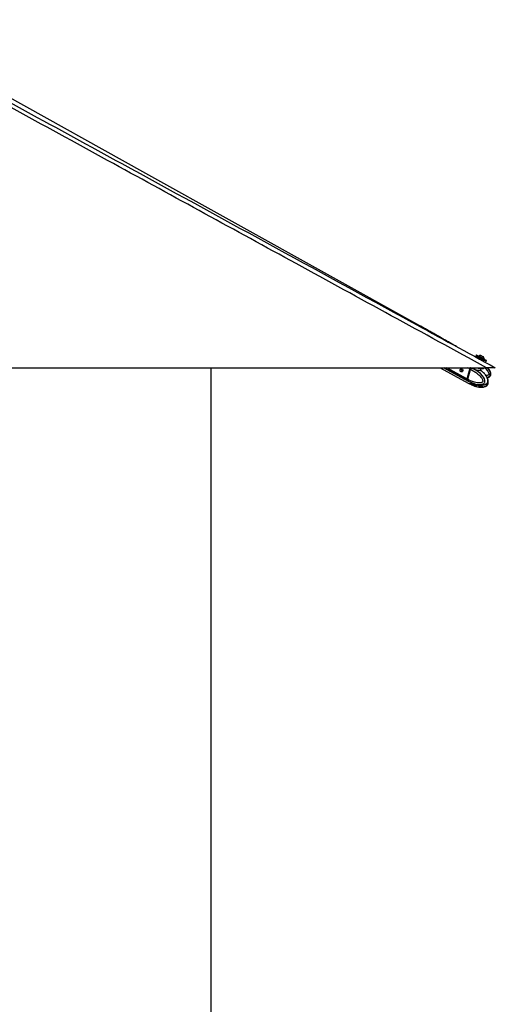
# Paper-space layout '2.5M DUO In-Ground Anchor' of a CAD drawing. Header units: millimetres. Extents: x 20 to 19291, y 40 to 15516.
# Tile 56 of 105: x 10665 to 12213, y 4540 to 7743. Entities that reach past the tile are written whole.
import ezdxf

# ---------------------------------------------------------------- set-up
doc = ezdxf.new("R2010")
doc.units = ezdxf.units.MM
doc.layers.add('COMPONENT_GEOMETRY', color=7, linetype='Continuous')
doc.styles.add('SLDTEXTSTYLE1', font='TXT', dxfattribs={"width": 0.75})
doc.dimstyles.new('SLDDIMSTYLE0', dxfattribs={"dimtxt": 150, "dimasz": 6.604, "dimexe": 0, "dimexo": 0.0625, "dimgap": 37.5, "dimtad": 0, "dimtih": 1, "dimtoh": 1, "dimdec": 0, "dimlfac": 0.5, "dimrnd": 1e-09, "dimzin": 12, "dimdsep": 46, "dimtxsty": 'SLDTEXTSTYLE1', "dimsah": 1, "dimcen": 0.09, "dimadec": 0, "dimazin": 3, "dimtfac": 1, "dimtdec": 0, "dimtofl": 0, "dimtmove": 0, "dimatfit": 3, "dimfxl": 1, "dimfrac": 2, "dimtolj": 1, "dimtzin": 12, "dimarcsym": 0})

# ---------------------------------------------------------------- blocks, each defined once
blk = doc.blocks.new('_D_17')
at = {"layer": 'COMPONENT_GEOMETRY', "color": 7, "ltscale": 2}
for p, q in [((11286.9, 6611), (11286.9, 4483.8)), ((11286.9, 2118.5), (11286.9, 4245.7)), ((7117.8, 2118.5), (11293.3, 2118.5))]:
    blk.add_line(p, q, dxfattribs=at)
for points in [[(11286.9, 6611), (11285.9, 6604.4), (11288, 6604.4)], [(11286.9, 2118.5), (11288, 2125.1), (11285.9, 2125.1)]]:
    blk.add_solid(points, dxfattribs=at)
at = {"layer": 'COMPONENT_GEOMETRY', "color": 7, "ltscale": 2, "insert": (11065.3, 4439), "char_height": 150, "attachment_point": 1, "style": 'SLDTEXTSTYLE1'}
blk.add_mtext('2246', dxfattribs=at)

psp = doc.layouts.new('2.5M DUO In-Ground Anchor')

# ---------------------------------------------------------------- linework, layer by layer
at = {"color": 7, "linetype": 'Continuous', "lineweight": 25, "ltscale": 2}
for p, q in [((12151.55, 6652.71), (12149.88, 6649.63)), ((12156.7, 6644.79), (12155.47, 6642.54)), ((12160.09, 6648.94), (12159.73, 6648.28)), ((12173.91, 6632.48), (12175.15, 6634.76)), ((12174.86, 6646.3), (12174.87, 6646.3)), ((12176.43, 6639.21), (12176.78, 6639.86)), ((12176.75, 6639.88), (12176.78, 6639.86)), ((12182.92, 6631.68), (12184.59, 6634.76)), ((9644.6, 6611), (12184.5, 6611)), ((12033.7, 6611), (12124.42, 6561.17)), ((12045.49, 6611), (12124.45, 6567.84)), ((12106.13, 6606.43), (12101.08, 6606.43)), ((12105.35, 6606.49), (12105.56, 6606.75)), ((12129.74, 6606.91), (12120.98, 6574.87)), ((12129.98, 6606.85), (12121.22, 6574.81)), ((12121.38, 6574.65), (12130.14, 6606.69)), ((12123.62, 6573.44), (12132.38, 6605.46)), ((12130.14, 6606.69), (12132.38, 6605.47)), ((12132.38, 6605.47), (12132.38, 6605.46)), ((12135.47, 6610.07), (12135.33, 6610.13)), ((12145.74, 6611), (12145.51, 6610.16)), ((12145.57, 6610.1), (12145.65, 6610.41)), ((12165.25, 6602.7), (12165.49, 6602.54)), ((12165.4, 6603.26), (12166.83, 6608.51)), ((12175.89, 6610.16), (12176.12, 6611)), ((12101.08, 6598.43), (12106.13, 6598.43)), ((12105.39, 6597.93), (12104.55, 6598.55)), ((12105.71, 6598.43), (12105.88, 6598.31)), ((12123.62, 6573.43), (12121.38, 6574.65)), ((12121.94, 6570.06), (12124.06, 6568.9)), ((12123.62, 6573.44), (12123.62, 6573.43)), ((12124.06, 6568.9), (12124.19, 6568.82)), ((12124.85, 6567.62), (12127.09, 6566.4)), ((12124.81, 6560.95), (12127.06, 6559.72)), ((12127.21, 6559.64), (12134.61, 6555.95)), ((12127.23, 6566.33), (12134.66, 6562.63)), ((12134.58, 6562.71), (12134.45, 6562.71)), ((12135.85, 6556.02), (12134.45, 6555.99)), ((12135.28, 6562.44), (12139.38, 6560.77)), ((12135.28, 6555.71), (12139.38, 6554.04)), ((12137.97, 6556.02), (12143.92, 6556.02)), ((12140.74, 6556.02), (12141.26, 6555.73)), ((12141.27, 6555.73), (12149.75, 6554.12)), ((12142.09, 6559.6), (12143.83, 6559.07)), ((12142.09, 6552.86), (12147.59, 6551.2)), ((12146.88, 6555.75), (12150.98, 6554.07)), ((12151.57, 6552.89), (12149.71, 6551.21)), ((12149.75, 6554.12), (12150.18, 6554.39)), ((12151.65, 6553.01), (12151.57, 6552.89)), ((12182.96, 6551.14), (12183.64, 6551.43))]:
    psp.add_line(p, q, dxfattribs=at)
at = {"color": 8, "linetype": 'Continuous', "lineweight": 25, "ltscale": 2}
for p, q in [((12121.55, 6570.28), (12047.04, 6611)), ((12120.98, 6574.87), (12054.88, 6611)), ((12106.1, 6606.45), (12105.56, 6606.75)), ((12129.74, 6606.91), (12122.26, 6611)), ((12135.33, 6610.13), (12133.73, 6611)), ((12136.89, 6611.04), (12135.47, 6610.07)), ((12139.38, 6554.04), (12139.92, 6556.02)), ((12142.8, 6555.44), (12142.09, 6552.86)), ((12147.59, 6551.2), (12148.45, 6554.36)), ((12150.54, 6554.25), (12149.71, 6551.21)), ((12151.57, 6552.89), (12151.71, 6553.42))]:
    psp.add_line(p, q, dxfattribs=at)
at = {"color": 7, "linetype": 'Continuous', "lineweight": 25, "ltscale": 2, "flags": 128}
for points in [[(11967.73, 6747.45), (11065.87, 7248.84), (10176.39, 7743.34)], [(12158.3, 6645.03), (12156.65, 6645.93), (12154.23, 6647.25), (12152.29, 6648.31), (12150.88, 6649.08), (12150.08, 6649.52), (12149.89, 6649.63), (12150.35, 6649.38), (12151.42, 6648.81), (12153.06, 6647.92), (12155.22, 6646.75), (12157.81, 6645.34), (12160.73, 6643.76), (12163.86, 6642.06), (12167.1, 6640.3), (12170.3, 6638.56)], [(12151.55, 6652.71), (12151.57, 6652.7), (12152.02, 6652.46), (12153.09, 6651.88), (12154.74, 6650.99), (12156.89, 6649.82), (12159.48, 6648.42), (12162.4, 6646.84), (12165.54, 6645.13), (12168.77, 6643.38), (12171.98, 6641.63)], [(12158.05, 6645.19), (12158.36, 6645.03), (12159.27, 6644.54), (12160.7, 6643.76), (12162.56, 6642.75), (12164.7, 6641.59), (12166.97, 6640.36), (12169.19, 6639.15), (12171.21, 6638.05), (12172.87, 6637.15), (12174.05, 6636.5), (12174.67, 6636.16), (12174.75, 6636.12)], [(12160.09, 6648.94), (12160.1, 6648.93), (12160.53, 6648.7), (12161.55, 6648.15), (12163.08, 6647.32), (12165.01, 6646.27), (12167.19, 6645.09), (12169.46, 6643.85), (12171.66, 6642.66), (12173.61, 6641.59), (12175.19, 6640.74), (12176.26, 6640.15), (12176.75, 6639.88)], [(12166.52, 6650.83), (12166.72, 6650.73), (12167.51, 6650.3), (12168.79, 6649.61), (12170.36, 6648.76), (12171.97, 6647.88), (12173.4, 6647.1), (12174.41, 6646.55), (12174.86, 6646.3)], [(12170.3, 6638.56), (12173.36, 6636.9), (12176.15, 6635.38), (12178.56, 6634.06), (12180.51, 6633), (12181.91, 6632.23), (12182.72, 6631.79), (12182.9, 6631.69), (12182.45, 6631.93), (12181.38, 6632.51), (12179.73, 6633.4), (12177.57, 6634.57), (12175.2, 6635.85)], [(12171.98, 6641.63), (12175.03, 6639.97), (12177.82, 6638.45), (12180.23, 6637.14), (12182.18, 6636.08), (12183.59, 6635.31), (12184.39, 6634.87), (12184.59, 6634.76)], [(12102.1, 6606.15), (12103.03, 6605.32), (12103.66, 6604.04), (12103.9, 6602.51), (12103.71, 6600.98), (12103.12, 6599.66), (12102.21, 6598.76), (12101.14, 6598.43), (12100.05, 6598.7), (12099.12, 6599.54), (12098.49, 6600.82), (12098.25, 6602.34), (12098.44, 6603.88), (12099.03, 6605.19), (12099.94, 6606.09), (12101.01, 6606.43), (12102.1, 6606.15)], [(12105.48, 6606.9), (12106.6, 6605.9), (12107.36, 6604.37), (12107.65, 6602.54), (12107.42, 6600.7), (12106.71, 6599.11), (12105.63, 6598.04), (12104.34, 6597.63), (12103.03, 6597.95), (12102.38, 6598.43)], [(12124.19, 6568.82), (12124.19, 6568.82), (12133.45, 6563.93), (12146.35, 6558.92), (12155.83, 6556.73), (12162.76, 6556.16), (12170.21, 6557.07), (12173.3, 6558.25), (12176.66, 6560.76), (12178.17, 6562.98), (12178.64, 6564.13), (12179.21, 6567.18), (12178.97, 6570.51), (12177.49, 6575.28), (12174.71, 6580.41), (12171.34, 6584.93), (12164.77, 6591.8), (12157.61, 6597.63), (12150.09, 6602.61), (12135.47, 6610.07), (12135.47, 6610.07)], [(12154.81, 6610.97), (12157.89, 6610.13), (12161.43, 6609.33), (12164.83, 6608.75), (12167.96, 6608.42), (12170.7, 6608.35), (12172.94, 6608.53), (12174.6, 6608.97), (12175.61, 6609.65), (12175.89, 6610.16)], [(12121.55, 6570.28), (12123.13, 6568.71), (12124.45, 6567.84)], [(12121.94, 6570.06), (12123.53, 6568.5), (12124.85, 6567.62)], [(12144.74, 6556.05), (12143.67, 6556.3), (12143.59, 6556.32)], [(12147.17, 6555.9), (12146.58, 6555.86), (12146.47, 6555.86)]]:
    psp.add_lwpolyline(points, dxfattribs=at)
at = {"color": 8, "linetype": 'Continuous', "lineweight": 25, "ltscale": 2, "flags": 128}
for points in [[(12175.15, 6634.76), (12175.15, 6634.76), (12174.83, 6634.94), (12173.91, 6635.44), (12172.45, 6636.24), (12170.53, 6637.28), (12168.31, 6638.49), (12165.92, 6639.79), (12163.53, 6641.09), (12161.31, 6642.3), (12159.4, 6643.33), (12157.93, 6644.13), (12157.01, 6644.62), (12156.7, 6644.79), (12156.7, 6644.79)], [(12129.98, 6606.85), (12129.98, 6606.85), (12129.99, 6606.81), (12130.02, 6606.78), (12130.07, 6606.74), (12130.14, 6606.69)], [(12121.22, 6574.81), (12121.22, 6574.81), (12121.23, 6574.77), (12121.26, 6574.74), (12121.31, 6574.7), (12121.38, 6574.65)], [(12124.19, 6568.82), (12125.78, 6567.27), (12127.23, 6566.32)]]:
    psp.add_lwpolyline(points, dxfattribs=at)
at = {"color": 7, "linetype": 'Continuous', "lineweight": 25, "ltscale": 4}
for centre, radius, start, end in [((12166.16, 6640.21), 10.63, 88.02199, 124.81956), ((12166.16, 6640.21), 10.63, 358.14284, 34.94041), ((12104.25, 6604.59), 2.62, 61.94978, 135.55244), ((12138.23, 6604.58), 8.8, 132.52159, 164.65588), ((12125.87, 6573.14), 5.19, 160.50702, 213.46928), ((12126.27, 6572.92), 5.19, 160.51256, 213.47203), ((12129.73, 6572.37), 12.39, 244.61, 301.34527), ((12130.13, 6572.17), 12.41, 244.63306, 301.59687)]:
    psp.add_arc(centre, radius, start, end, dxfattribs=at)
at = {"color": 8, "linetype": 'Continuous', "lineweight": 25, "ltscale": 4}
for centre, radius, start, end in [((12138.55, 6604.41), 8.72, 130.7107, 164.78438), ((12132.41, 6571.09), 12.57, 244.78874, 303.68054)]:
    psp.add_arc(centre, radius, start, end, dxfattribs=at)
at = {"color": 7, "linetype": 'Continuous', "lineweight": 25, "ltscale": 2}
for points, knots in [([(12184.5, 6611), (11977.93, 6723.87), (11573.03, 6945.1), (11063.61, 7223.73), (10656.28, 7446.95), (10378.3, 7599.64), (10205.58, 7695.35), (10136.94, 7733.39)], [0, 0, 0, 0, 0.3022185, 0.5923722, 0.7456384, 0.8989046, 1, 1, 1, 1]), ([(10997.41, 7274.96), (11312.05, 7103.11), (11717.39, 6881.72), (12122.58, 6660.5), (12213.25, 6611)], [0, 0, 0, 0, 0.7762256, 1, 1, 1, 1]), ([(12086.32, 6680.3), (12082.81, 6682.28), (12075.35, 6686.5), (12063.88, 6693.02), (12051.94, 6699.82), (12040.01, 6706.62), (12028.07, 6713.42), (12016.12, 6720.22), (12004.13, 6727.01), (11992.09, 6733.81), (11980.01, 6740.61), (11971.81, 6745.18), (11967.73, 6747.45)], [0, 0, 0, 0, 0.0927635, 0.1976482, 0.3015101, 0.4043514, 0.5061733, 0.6069767, 0.7067619, 0.8055283, 0.903275, 1, 1, 1, 1]), ([(12156.96, 6645.08), (12156.91, 6645.05), (12156.8, 6644.97), (12156.74, 6644.85), (12156.71, 6644.78)], [0, 0, 0, 0, 0.4355066, 1, 1, 1, 1]), ([(12157.31, 6645.27), (12157.24, 6645.25), (12157.1, 6645.21), (12157, 6645.12), (12156.96, 6645.08)], [0, 0, 0, 0, 0.56716088, 1, 1, 1, 1]), ([(12175.14, 6634.78), (12175.17, 6634.84), (12175.26, 6635), (12175.28, 6635.28), (12175.23, 6635.54), (12175.16, 6635.72), (12175.09, 6635.8), (12175.08, 6635.83)], [0, 0, 0, 0, 0.2009268, 0.489391, 0.7247876, 0.9238363, 1, 1, 1, 1]), ([(12132.38, 6605.46), (12137.13, 6603.1), (12145.52, 6598.94), (12155.13, 6591.88), (12161.64, 6586.02), (12165.77, 6581.51), (12169.07, 6577.02), (12171.27, 6573.14), (12172.42, 6569.84), (12172.68, 6567.7), (12172.5, 6566.61), (12172.13, 6565.75), (12171.18, 6564.49), (12169.3, 6563.26), (12165.53, 6561.88), (12160.33, 6561.38), (12153.01, 6561.99), (12143.75, 6564.14), (12133.6, 6567.99), (12126.64, 6571.79), (12123.62, 6573.44)], [0, 0, 0, 0, 0.1477771, 0.2606688, 0.3182909, 0.3758532, 0.4150509, 0.454976, 0.4811698, 0.4934168, 0.5016024, 0.5050387, 0.5153281, 0.5407432, 0.565999, 0.6304542, 0.6927886, 0.7808186, 0.9049573, 1, 1, 1, 1]), ([(12132.47, 6610.89), (12132.39, 6610.82), (12131.85, 6610.37), (12130.98, 6609.23), (12130.28, 6607.87), (12130.04, 6607.05), (12129.98, 6606.85)], [0, 0, 0, 0, 0.0686224, 0.4673783, 0.8673852, 1, 1, 1, 1]), ([(12132.38, 6605.47), (12132.59, 6606.1), (12133, 6607.38), (12134.08, 6608.97), (12134.91, 6609.8), (12135.31, 6610.11), (12135.33, 6610.13)], [0, 0, 0, 0, 0.3503134, 0.7006172, 0.9859232, 1, 1, 1, 1]), ([(12165.41, 6602.59), (12165.6, 6602.42), (12166.02, 6602.06), (12165.22, 6601.94), (12163.68, 6601.9), (12161.69, 6601.9), (12159.31, 6601.93), (12155.7, 6602.09), (12151.92, 6602.53), (12148.51, 6603.51), (12146.06, 6605.1), (12144.64, 6607.08), (12144.34, 6609.12), (12144.6, 6610.63), (12145.3, 6610.98), (12145.33, 6610.99)], [0, 0, 0, 0, 0.08189371, 0.17290465, 0.26251497, 0.28822318, 0.37242102, 0.45785847, 0.54889199, 0.64239508, 0.72909673, 0.81118105, 0.89952111, 0.99620429, 1, 1, 1, 1]), ([(12170.38, 6598.58), (12170.28, 6598.67), (12168.68, 6600.14), (12166.95, 6601.34), (12165.32, 6602.47)], [0, 0, 0, 0, 0.05922, 1, 1, 1, 1]), ([(12165.53, 6602.5), (12165.54, 6602.5), (12165.56, 6602.47), (12165.45, 6602.59), (12165.31, 6602.97), (12165.4, 6603.19), (12165.43, 6603.26)], [0, 0, 0, 0, 0.1261002, 0.5170546, 0.8511024, 1, 1, 1, 1]), ([(12213.25, 6611), (12213.19, 6611), (12213.06, 6611), (12211.94, 6611), (12210.23, 6611), (12208.16, 6611), (12205.46, 6611), (12201.39, 6611), (12196.12, 6611), (12190.06, 6611), (12186.35, 6611), (12184.5, 6611)], [0, 0, 0, 0, 0.126568, 0.2528593, 0.3397622, 0.4265658, 0.5139802, 0.6014078, 0.7600107, 0.8798934, 1, 1, 1, 1]), ([(12186.84, 6578.94), (12187.3, 6579.01), (12188.77, 6579.24), (12191.28, 6580.07), (12194.06, 6581.46), (12196.23, 6583.33), (12197.74, 6585.46), (12198.8, 6588.36), (12198.89, 6591.61), (12198.24, 6594.99), (12197.09, 6598.3), (12195.13, 6602.17), (12192.31, 6606.54), (12189.9, 6609.44), (12188.61, 6611)], [0, 0, 0, 0, 0.0333766, 0.1074088, 0.1901173, 0.255904, 0.3118753, 0.3771477, 0.4752296, 0.5421156, 0.6250838, 0.7278435, 0.8539791, 1, 1, 1, 1]), ([(12121.22, 6574.81), (12121.15, 6574.49), (12120.95, 6573.56), (12120.86, 6572.57), (12121.04, 6572.06), (12121.04, 6572.05)], [0, 0, 0, 0, 0.3380413, 0.9828362, 1, 1, 1, 1]), ([(12121.04, 6572.05), (12121.17, 6571.52), (12121.34, 6570.81), (12121.74, 6570.28), (12121.85, 6570.14)], [0, 0, 0, 0, 0.7406852, 1, 1, 1, 1]), ([(12123.62, 6573.43), (12123.49, 6572.8), (12123.21, 6571.56), (12123.43, 6570.01), (12123.82, 6569.22), (12124.05, 6568.92), (12124.06, 6568.9)], [0, 0, 0, 0, 0.3502843, 0.7005727, 0.9859325, 1, 1, 1, 1]), ([(12182.9, 6557.91), (12183.16, 6558.01), (12184.54, 6558.57), (12186.47, 6560.15), (12188.03, 6562.46), (12188.92, 6564.64), (12189.4, 6567.23), (12189.17, 6571.15), (12187.93, 6575.72), (12185.73, 6580.52), (12182.25, 6586.11), (12177.54, 6591.95), (12173.24, 6596.31), (12170.76, 6598.26), (12170.36, 6598.57)], [0, 0, 0, 0, 0.02095528, 0.10932929, 0.16094956, 0.18338945, 0.23697217, 0.29360375, 0.38074116, 0.48685725, 0.5933814, 0.77877255, 0.96506056, 1, 1, 1, 1]), ([(12183.59, 6558.2), (12183.77, 6558.29), (12184.68, 6558.72), (12186.03, 6559.77), (12187.47, 6561.23), (12188.59, 6562.82), (12189.36, 6564.68), (12189.79, 6566.78), (12189.85, 6569.08), (12189.55, 6571.49), (12188.92, 6573.86), (12187.93, 6576.69), (12186.47, 6579.94), (12184.39, 6583.51), (12181.92, 6586.94), (12179.02, 6590.31), (12175.83, 6593.6), (12173.53, 6595.74), (12172.37, 6596.81)], [0, 0, 0, 0, 0.01391897, 0.0675035, 0.10488429, 0.14162268, 0.17976883, 0.22061012, 0.26360827, 0.31032836, 0.35930487, 0.40677556, 0.4914428, 0.57840796, 0.67087936, 0.77166107, 0.88479056, 1, 1, 1, 1]), ([(12134.42, 6562.74), (12134.41, 6562.75), (12134.37, 6562.78), (12134.64, 6562.7), (12135.07, 6562.53), (12135.28, 6562.44)], [0, 0, 0, 0, 0.1500219, 0.5837544, 1, 1, 1, 1]), ([(12135.28, 6555.71), (12135.07, 6555.8), (12134.74, 6555.94), (12134.61, 6555.98), (12134.57, 6555.99)], [0, 0, 0, 0, 0.6478539, 1, 1, 1, 1]), ([(12135.85, 6556.02), (12135.97, 6556.05), (12136.21, 6556.1), (12136.93, 6556.11), (12137.57, 6556.07), (12137.93, 6556.03), (12137.97, 6556.02)], [0, 0, 0, 0, 0.3187171, 0.6376253, 0.9546667, 1, 1, 1, 1]), ([(12139.38, 6560.77), (12139.61, 6560.68), (12140.08, 6560.49), (12140.95, 6560.1), (12141.63, 6559.8), (12142, 6559.63), (12142.09, 6559.6)], [0, 0, 0, 0, 0.2994506, 0.5987853, 0.9021339, 1, 1, 1, 1]), ([(12142.09, 6552.86), (12141.79, 6552.99), (12141.19, 6553.26), (12140.27, 6553.67), (12139.68, 6553.92), (12139.42, 6554.02), (12139.38, 6554.04)], [0, 0, 0, 0, 0.3195437, 0.6396089, 0.9470866, 1, 1, 1, 1]), ([(12143.72, 6552.26), (12145, 6551.81), (12147.76, 6550.84), (12152.33, 6549.61), (12157.1, 6548.6), (12161.93, 6547.94), (12166.79, 6547.66), (12171.74, 6547.84), (12176.81, 6548.76), (12180.58, 6549.75), (12182.53, 6550.94), (12182.93, 6551.19)], [0, 0, 0, 0, 0.109768, 0.2362958, 0.3702309, 0.4880768, 0.6092329, 0.7394622, 0.8509963, 0.9693066, 1, 1, 1, 1]), ([(12143.79, 6558.97), (12145.06, 6558.52), (12147.81, 6557.56), (12152.37, 6556.35), (12157.12, 6555.36), (12161.92, 6554.71), (12166.75, 6554.44), (12171.67, 6554.62), (12176.74, 6555.53), (12180.51, 6556.52), (12182.46, 6557.71), (12182.87, 6557.95)], [0, 0, 0, 0, 0.1092963, 0.236173, 0.3700825, 0.4876471, 0.6083353, 0.7382745, 0.8500971, 0.9690255, 1, 1, 1, 1]), ([(12143.92, 6556.02), (12144.29, 6556.04), (12145.01, 6556.1), (12146.08, 6556.02), (12146.62, 6555.84), (12146.88, 6555.75)], [0, 0, 0, 0, 0.3375493, 0.6755784, 1, 1, 1, 1]), ([(12149.71, 6551.21), (12149.58, 6551.16), (12149.33, 6551.06), (12148.58, 6551.05), (12147.93, 6551.15), (12147.59, 6551.2)], [0, 0, 0, 0, 0.322236, 0.6444218, 1, 1, 1, 1]), ([(12150.98, 6554.07), (12151.17, 6553.97), (12151.55, 6553.79), (12151.77, 6553.45), (12151.71, 6553.24), (12151.68, 6553.16)], [0, 0, 0, 0, 0.3831997, 0.7662688, 1, 1, 1, 1]), ([(12183.64, 6551.43), (12183.81, 6551.51), (12184.69, 6551.93), (12186.03, 6552.97), (12187.46, 6554.43), (12188.59, 6556.02), (12189.36, 6557.87), (12189.8, 6559.97), (12189.84, 6562.26), (12189.68, 6564.02), (12189.43, 6564.95), (12189.38, 6565.12)], [0, 0, 0, 0, 0.0394368, 0.207286, 0.3243849, 0.4394482, 0.5589955, 0.6869124, 0.8216065, 0.9679869, 1, 1, 1, 1])]:
    psp.add_open_spline(points, degree=3, knots=knots, dxfattribs=at)
at = {"color": 8, "linetype": 'Continuous', "lineweight": 25, "ltscale": 2}
for points, knots in [([(10157.17, 7734.53), (10227.32, 7696.11), (10402.75, 7600.02), (10682.67, 7446.94), (10892.5, 7332.29), (10997.41, 7274.96)], [0, 0, 0, 0, 0.2498695, 0.6249347, 1, 1, 1, 1]), ([(12145.6, 6610.07), (12145.53, 6609.94), (12145.18, 6609.27), (12145.56, 6607.71), (12146.73, 6605.84), (12149.02, 6604.35), (12152.21, 6603.5), (12155.77, 6603.19), (12159.18, 6603.13), (12161.43, 6603.13), (12163.34, 6603.13), (12164.75, 6603.15), (12165.51, 6603.12), (12165.36, 6603.26), (12165.35, 6603.27)], [0, 0, 0, 0, 0.0243394, 0.1285091, 0.2240495, 0.3242168, 0.4329741, 0.5404085, 0.6423889, 0.7434662, 0.7743623, 0.8819526, 0.9905538, 1, 1, 1, 1]), ([(12178.54, 6611), (12179.13, 6610.48), (12181.68, 6608.22), (12185.16, 6604.34), (12188.89, 6599.35), (12191.23, 6595.13), (12192.26, 6591.66), (12192.28, 6589.5), (12191.88, 6588.46), (12191.27, 6587.67), (12189.81, 6586.58), (12187.13, 6585.74), (12184.62, 6585.23), (12183.24, 6585.3), (12183.02, 6585.31)], [0, 0, 0, 0, 0.0637945, 0.2771111, 0.4223681, 0.5703215, 0.6673894, 0.7127748, 0.7431085, 0.7558409, 0.7939759, 0.8881668, 0.9817543, 1, 1, 1, 1]), ([(12186.23, 6580.2), (12186.88, 6580.29), (12189.26, 6580.59), (12192.51, 6581.85), (12195.05, 6583.85), (12196.58, 6585.85), (12197.59, 6588.33), (12197.69, 6592.27), (12196.34, 6597.06), (12193.51, 6602.25), (12190.01, 6607.05), (12187.3, 6609.76), (12186.07, 6611)], [0, 0, 0, 0, 0.0481193, 0.1753146, 0.2496131, 0.2819136, 0.3590309, 0.4405425, 0.5659571, 0.7186851, 0.8720099, 1, 1, 1, 1]), ([(12149.87, 6557.07), (12153.35, 6555.3), (12159.4, 6552.21), (12167.69, 6549.91), (12174.57, 6549.21), (12179.5, 6549.56), (12182.29, 6550.83), (12182.96, 6551.14)], [0, 0, 0, 0, 0.3277757, 0.5712304, 0.7476052, 0.9390862, 1, 1, 1, 1]), ([(12188.26, 6562.47), (12188.27, 6562.45), (12188.41, 6561.9), (12188.41, 6560.9), (12188.24, 6559.82), (12187.89, 6558.96), (12187, 6557.7), (12185.28, 6556.48), (12181.88, 6555.12), (12178.02, 6554.62), (12174.98, 6554.97), (12173.88, 6555.1)], [0, 0, 0, 0, 0.003375, 0.069183, 0.1131629, 0.1316302, 0.1869252, 0.3234963, 0.4592018, 0.8055491, 1, 1, 1, 1])]:
    psp.add_open_spline(points, degree=3, knots=knots, dxfattribs=at)

# ---------------------------------------------------------------- dimensions: what is measured, and where the dimension line sits
at = {"layer": 'COMPONENT_GEOMETRY', "color": 7, "ltscale": 2}
dim = psp.add_linear_dim(base=(11286.94, 6611), p1=(7115.23, 2118.49), p2=(12213.25, 6611), angle=90, dimstyle='SLDDIMSTYLE0', dxfattribs=at)
dim.commit()
dim.dimension.update_dxf_attribs({"geometry": '_D_17', "text_midpoint": (11286.94, 4364.75), "dimtype": 160})

doc.saveas('drawing.dxf')
